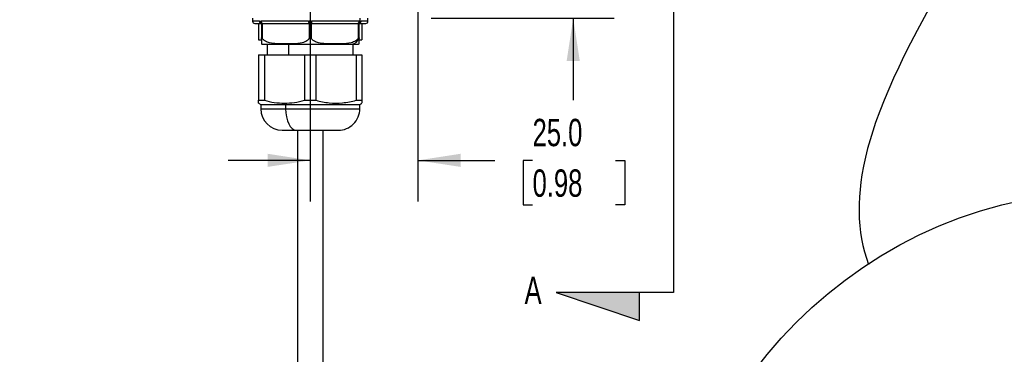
# Model space of a CAD drawing. Header units: millimetres. Extents: x 19 to 819, y 19 to 629.
# Tile 15 of 35: x 388 to 617, y 281 to 359. Entities that reach past the tile are written whole.
import ezdxf

# ---------------------------------------------------------------- set-up
doc = ezdxf.new("R2010")
doc.units = ezdxf.units.MM
doc.header["$LTSCALE"] = 3
doc.layers.add('DIMENSIONS', color=140, linetype='Continuous', lineweight=25)
doc.layers.add('TEXT', color=140, linetype='Continuous', lineweight=25)
doc.styles.add('SLDTEXTSTYLE0', font='TXT', dxfattribs={"width": 0.7})
doc.dimstyles.new('SLDDIMSTYLE1', dxfattribs={"dimtxt": 6.474023, "dimasz": 9.906, "dimexe": 0, "dimexo": 0.0625, "dimgap": 1.618506, "dimtad": 0, "dimtih": 1, "dimtoh": 1, "dimrnd": 1e-09, "dimzin": 4, "dimdsep": 46, "dimtxsty": 'SLDTEXTSTYLE0', "dimsah": 1, "dimcen": 0.09, "dimadec": 0, "dimazin": 1, "dimtfac": 1, "dimtmove": 0, "dimatfit": 0, "dimfxl": 0, "dimfrac": 2, "dimtolj": 1, "dimtzin": 12, "dimarcsym": 0})

# ---------------------------------------------------------------- blocks, each defined once
blk = doc.blocks.new('SW_BROKEN_VIEW_1')
at = {"color": 0}
for p, q in [((26.63, 10.44), (7.24, 3.55)), ((26.63, 3.55), (26.63, 10.44)), ((7.24, 3.55), (34.52, 3.55)), ((34.52, 3.55), (34.52, -201.67)), ((-117.35, -55.99), (-117.35, -43.55)), ((69.38, -91.5), (71.48, -91.15)), ((71.48, -91.15), (73.51, -90.84)), ((73.51, -90.84), (75.48, -90.56)), ((75.48, -90.56), (77.35, -90.31)), ((77.35, -90.31), (79.15, -90.08)), ((79.15, -90.08), (80.9, -89.89)), ((80.9, -89.89), (82.58, -89.72)), ((82.58, -89.72), (84.24, -89.58)), ((84.24, -89.58), (85.83, -89.46)), ((85.83, -89.46), (87.37, -89.37)), ((87.37, -89.37), (88.84, -89.31)), ((88.84, -89.31), (90.26, -89.28)), ((90.26, -89.28), (91.59, -89.27)), ((91.59, -89.27), (92.87, -89.29)), ((92.87, -89.29), (94.1, -89.33)), ((94.1, -89.33), (95.27, -89.4)), ((95.27, -89.4), (96.6, -89.51)), ((96.6, -89.51), (97.85, -89.66)), ((97.85, -89.66), (99.04, -89.84)), ((99.04, -89.84), (100.15, -90.05)), ((100.15, -90.05), (101.19, -90.3)), ((101.19, -90.3), (102.17, -90.58)), ((102.17, -90.58), (103.15, -90.92)), ((103.15, -90.92), (104.06, -91.29)), ((104.06, -91.29), (104.89, -91.7)), ((55.33, -94.19), (57.85, -93.66)), ((57.85, -93.66), (60.3, -93.17)), ((60.3, -93.17), (62.67, -92.7)), ((62.67, -92.7), (64.97, -92.27)), ((64.97, -92.27), (67.21, -91.87)), ((67.21, -91.87), (69.38, -91.5)), ((104.89, -91.7), (105.65, -92.15)), ((105.65, -92.15), (106.34, -92.64)), ((106.34, -92.64), (106.96, -93.15)), ((106.96, -93.15), (107.48, -93.67)), ((107.48, -93.67), (107.94, -94.22)), ((45.31, -96.43), (47.85, -95.84)), ((47.85, -95.84), (50.33, -95.28)), ((50.33, -95.28), (52.74, -94.75)), ((52.74, -94.75), (55.33, -94.19)), ((107.94, -94.22), (108.35, -94.8)), ((108.35, -94.8), (108.69, -95.41)), ((108.69, -95.41), (108.99, -96.05)), ((108.99, -96.05), (109.24, -96.75)), ((37.31, -98.36), (40.04, -97.69)), ((40.04, -97.69), (42.71, -97.05)), ((42.71, -97.05), (45.31, -96.43)), ((109.24, -96.75), (109.43, -97.49)), ((109.43, -97.49), (109.57, -98.26)), ((109.57, -98.26), (109.65, -99.05)), ((34.52, -99.06), (37.31, -98.36)), ((109.65, -99.05), (109.68, -99.88)), ((109.68, -99.88), (109.66, -100.73)), ((109.41, -102.85), (109.19, -103.97)), ((109.57, -101.77), (109.41, -102.85)), ((109.66, -100.73), (109.57, -101.77)), ((108.91, -105.12), (108.55, -106.39)), ((109.19, -103.97), (108.91, -105.12)), ((108.55, -106.39), (108.12, -107.7)), ((107.63, -109.05), (107.08, -110.43)), ((108.12, -107.7), (107.63, -109.05)), ((106.48, -111.85), (105.84, -113.31)), ((107.08, -110.43), (106.48, -111.85)), ((105.84, -113.31), (105.14, -114.79)), ((104.4, -116.31), (103.42, -118.26)), ((105.14, -114.79), (104.4, -116.31)), ((103.42, -118.26), (102.38, -120.26)), ((102.38, -120.26), (101.29, -122.3)), ((101.29, -122.3), (100.16, -124.38)), ((100.16, -124.38), (98.99, -126.51)), ((98.99, -126.51), (97.46, -129.27)), ((97.46, -129.27), (95.9, -132.08)), ((95.9, -132.08), (94.32, -134.95)), ((94.32, -134.95), (92.73, -137.86)), ((92.73, -137.86), (91.14, -140.81)), ((91.14, -140.81), (89.59, -143.8)), ((89.59, -143.8), (88.06, -146.81)), ((88.06, -146.81), (86.83, -149.35)), ((86.83, -149.35), (85.65, -151.89)), ((85.65, -151.89), (84.51, -154.45)), ((84.51, -154.45), (83.43, -157.02)), ((83.43, -157.02), (82.42, -159.59)), ((82.42, -159.59), (81.48, -162.17)), ((81.48, -162.17), (80.8, -164.2)), ((80.8, -164.2), (80.18, -166.23)), ((80.18, -166.23), (79.61, -168.26)), ((79.61, -168.26), (79.11, -170.28)), ((79.11, -170.28), (78.67, -172.3)), ((78.67, -172.3), (78.31, -174.31)), ((78.05, -176.03), (77.85, -177.75)), ((78.31, -174.31), (78.05, -176.03)), ((77.85, -177.75), (77.71, -179.45)), ((77.71, -179.45), (77.64, -181.15)), ((77.64, -181.15), (77.62, -182.84)), ((77.62, -182.84), (77.68, -184.52)), ((77.68, -184.52), (77.8, -186.2)), ((77.8, -186.2), (77.98, -187.72)), ((77.98, -187.72), (78.21, -189.23)), ((78.21, -189.23), (78.51, -190.73)), ((78.51, -190.73), (78.88, -192.22)), ((78.88, -192.22), (79.32, -193.7)), ((79.32, -193.7), (79.82, -195.17)), ((34.52, -201.67), (7.24, -201.67)), ((7.24, -201.67), (26.63, -208.13)), ((26.63, -208.13), (26.63, -201.67))]:
    blk.add_line(p, q, dxfattribs=at)
at = {"layer": 'TEXT', "color": 0, "char_height": 6.35, "attachment_point": 1, "style": 'SLDTEXTSTYLE0'}
for insert in [(0, 8.19), (-0.07, -197.98)]:
    blk.add_mtext('A', dxfattribs=dict(at, insert=insert))
blk = doc.blocks.new('_D_9')
at = {"layer": 'DIMENSIONS'}
for p, q in [((455.45, 368.76), (455.45, 316.99)), ((480.45, 362.7), (480.45, 316.99)), ((455.45, 326.51), (436.4, 326.51)), ((480.45, 326.51), (498.32, 326.51)), ((507.09, 326.51), (504.92, 326.51)), ((504.92, 326.51), (504.92, 316.22)), ((526.33, 326.51), (528.5, 326.51)), ((528.5, 326.51), (528.5, 316.22)), ((504.92, 316.22), (507.09, 316.22)), ((528.5, 316.22), (526.33, 316.22))]:
    blk.add_line(p, q, dxfattribs=at)
for points in [[(455.45, 326.51), (445.55, 328.04), (445.55, 324.99)], [(480.45, 326.51), (490.36, 324.99), (490.36, 328.04)]]:
    blk.add_solid(points, dxfattribs=at)
at = {"layer": 'DIMENSIONS', "char_height": 6.35, "attachment_point": 1, "style": 'SLDTEXTSTYLE0'}
for s, insert in [('25.0', (507.09, 336.15)), ('0.98', (507.09, 324.41))]:
    blk.add_mtext(s, dxfattribs=dict(at, insert=insert))
blk = doc.blocks.new('_D_10')
at = {"layer": 'DIMENSIONS'}
for p, q in [((516.53, 388.51), (516.53, 407.56)), ((475.2, 388.51), (526.05, 388.51)), ((506.91, 374.92), (504.74, 374.92)), ((504.74, 374.92), (504.74, 364.63)), ((526.15, 374.92), (528.32, 374.92)), ((528.32, 374.92), (528.32, 364.63)), ((504.74, 364.63), (506.91, 364.63)), ((528.32, 364.63), (526.15, 364.63)), ((483.56, 359.51), (526.05, 359.51)), ((516.53, 359.51), (516.53, 340.46))]:
    blk.add_line(p, q, dxfattribs=at)
for points in [[(516.53, 388.51), (518.05, 398.42), (515.01, 398.42)], [(516.53, 359.51), (515.01, 349.61), (518.05, 349.61)]]:
    blk.add_solid(points, dxfattribs=at)
at = {"layer": 'DIMENSIONS', "char_height": 6.35, "attachment_point": 1, "style": 'SLDTEXTSTYLE0'}
for s, insert in [('29.0', (506.91, 384.55)), ('1.14', (506.91, 372.81))]:
    blk.add_mtext(s, dxfattribs=dict(at, insert=insert))

msp = doc.modelspace()

# ---------------------------------------------------------------- hatches: boundary and pattern name
at = {"linetype": 'Continuous'}
h = msp.add_hatch(color=7, dxfattribs=at)
h.paths.add_polyline_path([(531.933, 507.944), (512.544, 501.05), (531.933, 501.05)], flags=0)
h.paths.add_polyline_path([(531.933, 289.368), (531.933, 295.831), (512.544, 295.831)], flags=0)

# ---------------------------------------------------------------- linework, layer by layer
for p, q in [((442.053, 359.512), (442.053, 358.812)), ((467.058, 358.795), (467.058, 359.512)), ((468.853, 358.812), (468.853, 359.512)), ((443.663, 358.812), (442.053, 358.812)), ((442.553, 358.312), (444.103, 358.312)), ((443.453, 358.312), (443.453, 354.512)), ((443.663, 358.812), (443.739, 358.806)), ((443.961, 358.806), (444.043, 358.812)), ((443.961, 358.362), (444.108, 358.311)), ((455.073, 358.812), (444.043, 358.812)), ((444.103, 358.312), (444.103, 354.772)), ((444.353, 354.772), (444.353, 358.312)), ((444.353, 358.312), (444.469, 358.312)), ((444.469, 358.312), (455.088, 358.312)), ((455.073, 358.812), (455.231, 358.806)), ((455.088, 358.312), (455.203, 358.312)), ((455.203, 358.312), (455.203, 354.772)), ((455.675, 358.806), (455.833, 358.812)), ((455.703, 354.772), (455.703, 358.312)), ((455.703, 358.312), (455.819, 358.312)), ((455.819, 358.312), (466.438, 358.312)), ((466.863, 358.812), (455.833, 358.812)), ((464.48, 358.312), (464.48, 358.312)), ((466.438, 358.312), (466.553, 358.312)), ((466.553, 358.312), (466.553, 354.772)), ((466.798, 358.311), (466.945, 358.362)), ((466.803, 354.772), (466.803, 358.312)), ((466.803, 358.312), (468.353, 358.312)), ((466.863, 358.812), (466.945, 358.806)), ((467.058, 358.795), (466.945, 358.806)), ((467.058, 358.795), (467.167, 358.806)), ((467.167, 358.806), (467.243, 358.812)), ((468.853, 358.812), (467.243, 358.812)), ((467.453, 358.312), (467.453, 354.512)), ((443.453, 354.512), (444.014, 354.512)), ((444.103, 354.772), (444.103, 353.534)), ((466.892, 354.512), (467.453, 354.512)), ((444.347, 353.512), (465.071, 353.512)), ((445.453, 353.512), (445.453, 350.996)), ((450.453, 350.996), (450.453, 353.512)), ((465.071, 353.512), (466.536, 353.512)), ((465.453, 350.996), (465.453, 353.512)), ((443.453, 350.996), (443.453, 340.449)), ((443.453, 350.996), (444.796, 350.996)), ((444.796, 350.996), (444.796, 340.449)), ((444.796, 350.996), (454.111, 350.996)), ((454.111, 350.996), (454.111, 340.449)), ((454.111, 350.996), (456.796, 350.996)), ((456.796, 340.449), (456.796, 350.996)), ((456.796, 350.996), (466.111, 350.996)), ((466.111, 350.996), (466.111, 340.449)), ((466.111, 350.996), (467.453, 350.996)), ((467.453, 350.996), (467.453, 340.449)), ((443.453, 340.449), (444.796, 340.449)), ((443.453, 339.785), (443.953, 339.496)), ((443.953, 339.496), (443.953, 338.496)), ((443.953, 339.496), (449.703, 339.496)), ((449.453, 339.785), (449.703, 339.496)), ((449.703, 339.496), (466.953, 339.496)), ((449.703, 339.496), (449.703, 338.496)), ((454.111, 340.449), (456.796, 340.449)), ((466.111, 340.449), (467.453, 340.449)), ((466.953, 339.496), (467.453, 339.785)), ((466.953, 338.496), (466.953, 339.496)), ((467.453, 340.449), (467.453, 339.863)), ((443.953, 338.496), (449.703, 338.496)), ((449.703, 338.496), (466.953, 338.496)), ((452.203, 333.496), (461.927, 333.496)), ((452.453, 333.496), (452.453, 263.982)), ((458.453, 263.982), (458.453, 333.496))]:
    msp.add_line(p, q)
at = {"flags": 128}
msp.add_lwpolyline([(449.703, 338.496), (449.751, 337.521), (449.893, 336.583), (450.124, 335.718), (450.435, 334.961), (450.814, 334.339), (451.246, 333.877), (451.715, 333.592), (452.203, 333.496)], dxfattribs=at)
for centre, radius, start, end in [((442.553, 358.812), 0.5, 180.0003, 269.99959), ((444.135, 358.783), 0.473, 176.57757, 266.10784), ((444.199, 358.763), 0.462, 174.64986, 258.0516), ((444.462, 358.801), 0.501, 179.35636, 257.47753), ((444.509, 358.777), 0.467, 175.78416, 265.04518), ((459.496, 358.687), 4.424, 178.38255, 184.86347), ((465.1, 357.994), 9.902, 175.29626, 178.16346), ((445.807, 357.994), 9.902, 1.83654, 4.70374), ((451.41, 358.687), 4.424, 355.13653, 1.61745), ((466.397, 358.777), 0.467, 274.95463, 4.2164), ((466.444, 358.801), 0.501, 282.5225, 0.64388), ((466.771, 358.783), 0.473, 273.89218, 3.42229), ((466.708, 358.763), 0.462, 281.94807, 5.35061), ((468.353, 358.812), 0.5, 270.00067, 359.99933), ((464.978, 355.299), 1.79, 272.96396, 349.10461), ((444.347, 355.511), 2, 262.96262, 269.99982), ((466.559, 355.511), 2, 270.00026, 277.03045), ((448.953, 338.496), 5, 180.00003, 269.99998), ((461.953, 338.496), 5, 269.99999, 0.00001)]:
    msp.add_arc(centre, radius, start, end)
for points, knots in [([(443.739, 358.806), (443.775, 358.8), (443.849, 358.789), (443.923, 358.8), (443.961, 358.806)], [0, 0, 0, 0, 0.4929121, 1, 1, 1, 1]), ([(444.353, 358.312), (444.32, 358.312), (444.253, 358.312), (444.171, 358.311), (444.121, 358.312), (444.104, 358.312), (444.103, 358.312)], [0, 0, 0, 0, 0.4012001, 0.794577, 0.9856458, 1, 1, 1, 1]), ([(455.703, 358.312), (455.664, 358.312), (455.57, 358.312), (455.421, 358.311), (455.293, 358.312), (455.221, 358.312), (455.203, 358.312)], [0, 0, 0, 0, 0.232346, 0.5663473, 0.8928645, 1, 1, 1, 1]), ([(455.675, 358.806), (455.601, 358.8), (455.453, 358.789), (455.305, 358.8), (455.231, 358.806)], [0, 0, 0, 0, 0.4998869, 1, 1, 1, 1]), ([(466.803, 358.312), (466.798, 358.312), (466.77, 358.312), (466.703, 358.311), (466.625, 358.312), (466.57, 358.312), (466.553, 358.312)], [0, 0, 0, 0, 0.06349713, 0.33810933, 0.80007212, 1, 1, 1, 1]), ([(444.103, 354.772), (444.105, 354.812), (444.107, 354.868), (444.128, 354.931), (444.15, 354.959), (444.181, 354.962), (444.216, 354.942), (444.276, 354.88), (444.321, 354.817), (444.353, 354.772)], [0, 0, 0, 0, 0.2497966, 0.345569, 0.411634, 0.4615061, 0.5233504, 0.6542948, 1, 1, 1, 1]), ([(455.203, 354.772), (455.034, 354.593), (454.594, 354.131), (453.28, 353.677), (451.463, 353.524), (449.473, 353.521), (447.649, 353.552), (446.216, 353.707), (445.149, 354.081), (444.601, 354.457), (444.402, 354.709), (444.353, 354.772)], [0, 0, 0, 0, 0.0637391, 0.1653173, 0.352064, 0.5415406, 0.6852008, 0.8301408, 0.9160271, 0.9792587, 1, 1, 1, 1]), ([(455.203, 354.772), (455.235, 354.814), (455.282, 354.875), (455.359, 354.935), (455.416, 354.959), (455.47, 354.962), (455.528, 354.946), (455.614, 354.888), (455.667, 354.819), (455.703, 354.772)], [0, 0, 0, 0, 0.24417644, 0.35535386, 0.44974425, 0.52580955, 0.60152087, 0.72647618, 1, 1, 1, 1]), ([(466.553, 354.772), (466.384, 354.593), (465.944, 354.131), (464.63, 353.677), (462.813, 353.524), (460.823, 353.521), (458.999, 353.552), (457.566, 353.707), (456.499, 354.081), (455.951, 354.457), (455.752, 354.709), (455.703, 354.772)], [0, 0, 0, 0, 0.0637392, 0.1653172, 0.3520641, 0.5415406, 0.6852007, 0.8301409, 0.9160271, 0.9792587, 1, 1, 1, 1]), ([(466.553, 354.772), (466.582, 354.813), (466.623, 354.87), (466.679, 354.931), (466.711, 354.957), (466.73, 354.96), (466.736, 354.961)], [0, 0, 0, 0, 0.5594335, 0.7862392, 0.9362077, 1, 1, 1, 1]), ([(466.736, 354.961), (466.746, 354.958), (466.77, 354.95), (466.799, 354.877), (466.801, 354.817), (466.803, 354.772)], [0, 0, 0, 0, 0.1351638, 0.3522371, 1, 1, 1, 1]), ([(466.803, 353.534), (466.803, 353.532), (466.803, 353.512), (466.803, 353.705), (466.803, 353.806), (466.803, 354.201), (466.803, 354.504), (466.803, 354.71), (466.803, 354.772)], [0, 0, 0, 0, 0.00461066, 0.04343443, 0.22984104, 0.50732158, 0.85349676, 1, 1, 1, 1]), ([(443.453, 339.863), (443.453, 339.861), (443.453, 339.658), (443.453, 340.056), (443.453, 340.449)], [0, 0, 0, 0, 0.0116865, 1, 1, 1, 1]), ([(444.796, 340.449), (445.558, 340.261), (447.088, 339.882), (448.662, 339.817), (449.453, 339.785)], [0, 0, 0, 0, 0.4979827, 1, 1, 1, 1]), ([(449.453, 339.785), (450.233, 339.817), (451.808, 339.88), (453.338, 340.258), (454.111, 340.449)], [0, 0, 0, 0, 0.4952169, 1, 1, 1, 1]), ([(456.796, 340.449), (457.795, 340.219), (459.814, 339.755), (462.993, 339.739), (465.062, 340.21), (466.111, 340.449)], [0, 0, 0, 0, 0.3259504, 0.6583044, 1, 1, 1, 1]), ([(448.979, 333.496), (448.974, 333.496), (448.892, 333.496), (449.403, 333.496), (449.656, 333.496), (450.8, 333.496), (451.614, 333.496), (452.203, 333.496)], [0, 0, 0, 0, 0.0050298, 0.0699791, 0.2167512, 0.4337676, 1, 1, 1, 1])]:
    msp.add_open_spline(points, degree=3, knots=knots)
at = {"layer": 'DIMENSIONS'}
msp.add_circle((642.245, 214.928), 104.57, dxfattribs=at)

# ---------------------------------------------------------------- block references
at = {"color": 7, "linetype": 'Continuous'}
msp.add_blockref('SW_BROKEN_VIEW_1', (505.3, 497.499), dxfattribs=at)

# ---------------------------------------------------------------- dimensions: what is measured, and where the dimension line sits
at = {"layer": 'DIMENSIONS'}
dim = msp.add_linear_dim(base=(516.529, 388.512), p1=(479.753, 359.512), p2=(471.393, 388.512), angle=90, dimstyle='SLDDIMSTYLE1', dxfattribs=at)
dim.commit()
dim.dimension.update_dxf_attribs({"geometry": '_D_10', "text_midpoint": (516.529, 374.918), "dimtype": 160})
dim = msp.add_linear_dim(base=(480.453, 326.512), p1=(455.453, 372.572), p2=(480.453, 366.512), dimstyle='SLDDIMSTYLE1', dxfattribs=at)
dim.commit()
dim.dimension.update_dxf_attribs({"geometry": '_D_9', "text_midpoint": (516.71, 326.512), "dimtype": 160})

doc.saveas('drawing.dxf')
